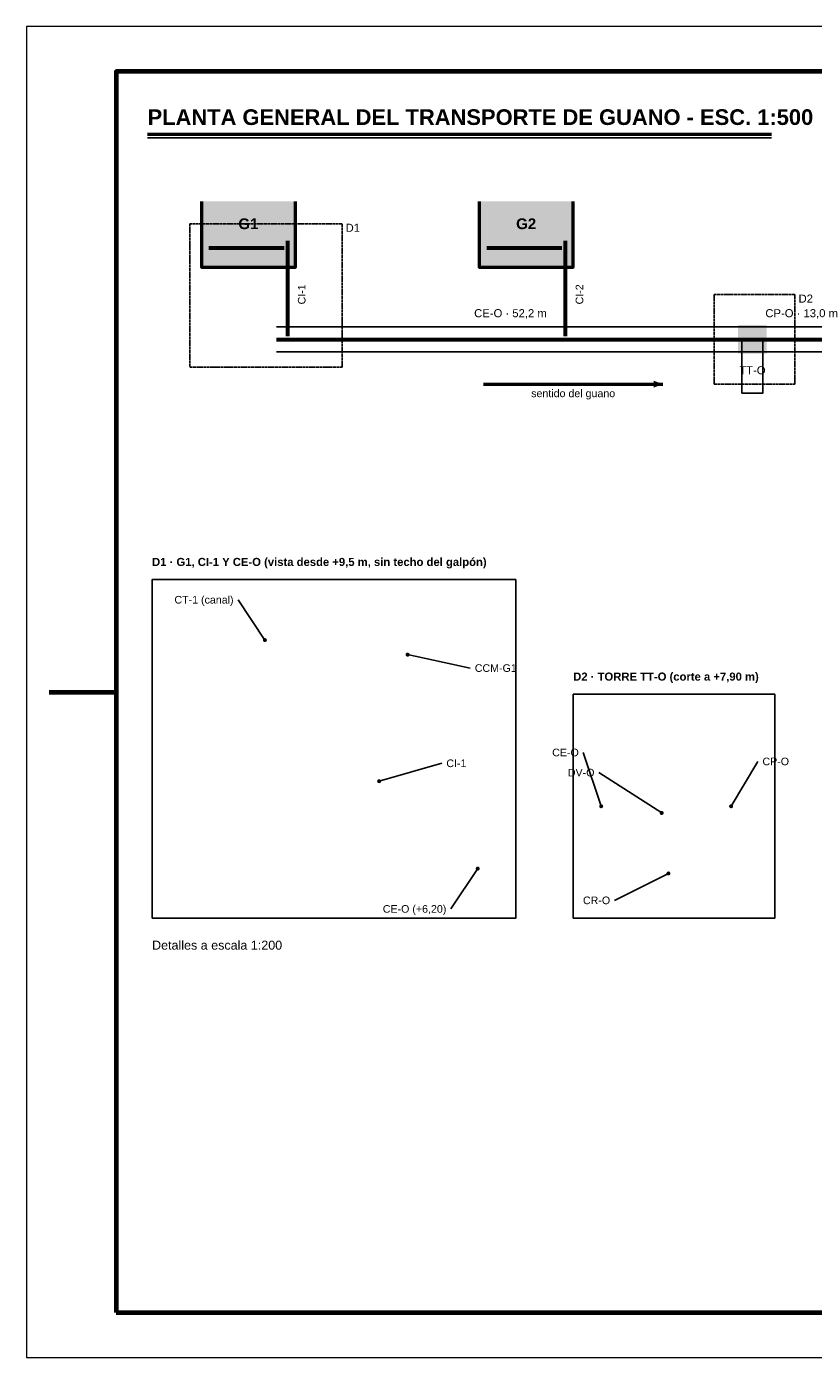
# Model space of a CAD drawing. Header units: millimetres. Extents: x 0 to 420, y 0 to 297.
# Tile 1 of 2: x 0 to 176, y 0 to 297. Entities that reach past the tile are written whole.
import ezdxf
from ezdxf.enums import TextEntityAlignment as Align

# ---------------------------------------------------------------- set-up
doc = ezdxf.new("R2010")
doc.units = ezdxf.units.MM
doc.header["$LTSCALE"] = 0.5
doc.linetypes.add('DASHED', pattern=[1.524, 1.27, -0.254])
for name, color, linetype, lineweight in [('AUXILIAR', 9, 'CONTINUOUS', 13), ('CONTORNO', 7, 'CONTINUOUS', 50), ('COTAS', 7, 'CONTINUOUS', 25), ('FINO', 7, 'CONTINUOUS', 25), ('HOJA', 8, 'CONTINUOUS', 13), ('OCULTAS', 8, 'DASHED', 25), ('RECUADRO', 7, 'CONTINUOUS', 70), ('RELLENO', 9, 'CONTINUOUS', 13), ('TEXTO', 7, 'CONTINUOUS', 25)]:
    doc.layers.add(name, color=color, linetype=linetype, lineweight=lineweight)
doc.styles.add('NEGRITA', font='arialbd.ttf')
doc.styles.get("Standard").update_dxf_attribs({"font": 'arial.ttf'})
picture_1 = doc.add_image_def('image1.png', size_in_pixel=(958, 892))
picture_2 = doc.add_image_def('image2.png', size_in_pixel=(531, 590))

msp = doc.modelspace()

# ---------------------------------------------------------------- hatches: boundary and pattern name
at = {"layer": 'CONTORNO'}
msp.add_hatch(color=7, dxfattribs=at).paths.add_polyline_path([(142, 217.2), (140, 217.96), (140, 216.44)])
at = {"layer": 'RELLENO', "true_color": 0xc4d6e6}
for points in [[(39, 243.3), (60, 243.3), (60, 258), (39, 258)], [(101, 243.3), (122, 243.3), (122, 258), (101, 258)]]:
    msp.add_hatch(color=7, dxfattribs=at).paths.add_polyline_path(points)
at = {"layer": 'RELLENO', "true_color": 0x6e6e6e}
msp.add_hatch(color=7, dxfattribs=at).paths.add_polyline_path([(158.8, 224), (165.2, 224), (165.2, 230.4), (158.8, 230.4)])
at = {"layer": 'RELLENO', "true_color": 0x000000}
h = msp.add_hatch(color=7, dxfattribs=at)
edge = h.paths.add_edge_path()
edge.add_arc((53.19, 160.09), 0.45, 0, 360)
h = msp.add_hatch(color=7, dxfattribs=at)
edge = h.paths.add_edge_path()
edge.add_arc((85.04, 156.84), 0.45, 0, 360)
h = msp.add_hatch(color=7, dxfattribs=at)
edge = h.paths.add_edge_path()
edge.add_arc((78.69, 128.59), 0.45, 0, 360)
h = msp.add_hatch(color=7, dxfattribs=at)
edge = h.paths.add_edge_path()
edge.add_arc((128.25, 123), 0.45, 0, 360)
h = msp.add_hatch(color=7, dxfattribs=at)
edge = h.paths.add_edge_path()
edge.add_arc((141.75, 121.5), 0.45, 0, 360)
h = msp.add_hatch(color=7, dxfattribs=at)
edge = h.paths.add_edge_path()
edge.add_arc((157.25, 123), 0.45, 0, 360)
h = msp.add_hatch(color=7, dxfattribs=at)
edge = h.paths.add_edge_path()
edge.add_arc((100.69, 109.09), 0.45, 0, 360)
h = msp.add_hatch(color=7, dxfattribs=at)
edge = h.paths.add_edge_path()
edge.add_arc((143.25, 108), 0.45, 0, 360)

# ---------------------------------------------------------------- linework, layer by layer
at = {"layer": 'CONTORNO'}
for p, q in [((27, 273), (166.23, 273)), ((102, 217.2), (142, 217.2))]:
    msp.add_line(p, q, dxfattribs=at)
for points in [[(39, 258), (39, 243.3), (60, 243.3), (60, 258)], [(101, 258), (101, 243.3), (122, 243.3), (122, 258)]]:
    msp.add_lwpolyline(points, dxfattribs=at)
at = {"layer": 'CONTORNO', "lineweight": 60, "true_color": 0xd9822b}
for points in [[(40.7, 247.6), (57.5, 247.6)], [(58.2, 249.2), (58.2, 243.4), (58.2, 227.9)], [(102.7, 247.6), (119.5, 247.6)], [(120.2, 249.2), (120.2, 243.4), (120.2, 227.9)]]:
    msp.add_lwpolyline(points, dxfattribs=at)
at = {"layer": 'CONTORNO', "lineweight": 60, "true_color": 0xb23a1d}
for points in [[(55.8, 227.2), (160.2, 227.2)], [(160, 227.2), (186, 227.2)]]:
    msp.add_lwpolyline(points, dxfattribs=at)
at = {"layer": 'COTAS'}
for p, q in [((53.19, 160.09), (47.19, 169.09)), ((85.04, 156.84), (99.04, 153.84)), ((128.25, 123), (124.25, 135)), ((78.69, 128.59), (92.69, 132.59)), ((157.25, 123), (163.25, 133)), ((141.75, 121.5), (127.75, 130.5)), ((100.69, 109.09), (94.69, 100.09)), ((143.25, 108), (131.25, 102))]:
    msp.add_line(p, q, dxfattribs=at)
at = {"layer": 'FINO'}
msp.add_line((27, 272.2), (166.23, 272.2), dxfattribs=at)
for points in [[(55.8, 230), (160.2, 230)], [(160, 230), (186, 230)], [(55.8, 224.4), (160.2, 224.4)], [(160, 224.4), (186, 224.4)]]:
    msp.add_lwpolyline(points, dxfattribs=at)
for points in [[(159.65, 215.2), (164.35, 215.2), (164.35, 227.2), (159.65, 227.2)], [(28, 98), (109.19, 98), (109.19, 173.59), (28, 173.59)], [(122, 98), (167, 98), (167, 148), (122, 148)]]:
    msp.add_lwpolyline(points, close=True, dxfattribs=at)
at = {"layer": 'HOJA'}
msp.add_lwpolyline([(0, 0), (420, 0), (420, 297), (0, 297)], close=True, dxfattribs=at)
at = {"layer": 'OCULTAS'}
for points in [[(36.4, 221), (70.4, 221), (70.4, 253), (36.4, 253)], [(153.5, 217.2), (171.5, 217.2), (171.5, 237.2), (153.5, 237.2)]]:
    msp.add_lwpolyline(points, close=True, dxfattribs=at)
at = {"layer": 'RECUADRO'}
msp.add_line((5, 148.5), (20, 148.5), dxfattribs=at)
msp.add_lwpolyline([(20, 10), (410, 10), (410, 287), (20, 287)], close=True, dxfattribs=at)

# ---------------------------------------------------------------- texts
at = {"layer": 'TEXTO', "style": 'NEGRITA'}
for s, height, p in [('PLANTA GENERAL DEL TRANSPORTE DE GUANO - ESC. 1:500', 3.5, (27, 274)), ('D1 · G1, CI-1 Y CE-O (vista desde +9,5 m, sin techo del galpón)', 1.8, (28, 176.09)), ('D2 · TORRE TT-O (corte a +7,90 m)', 1.8, (122, 150.5))]:
    msp.add_text(s, height=height, dxfattribs=at).set_placement(p, align=Align.BOTTOM_LEFT)
for s, p in [('G1', (49.5, 253)), ('G2', (111.5, 253))]:
    msp.add_text(s, height=2.4, dxfattribs=at).set_placement(p, align=Align.MIDDLE_CENTER)
at = {"layer": 'TEXTO'}
for s, height, p in [('D1', 1.8, (71.2, 253)), ('D2', 1.8, (172.3, 237.2)), ('Detalles a escala 1:200', 2, (28, 93))]:
    msp.add_text(s, height=height, dxfattribs=at).set_placement(p, align=Align.TOP_LEFT)
for s, p in [('CI-1', (61.4, 235)), ('CI-2', (123.4, 235))]:
    msp.add_text(s, height=1.7, rotation=90, dxfattribs=at).set_placement(p, align=Align.MIDDLE_LEFT)
for s, p in [('CE-O · 52,2 m', (108, 231.6)), ('CP-O · 13,0 m', (173, 231.6))]:
    msp.add_text(s, height=1.8, dxfattribs=at).set_placement(p, align=Align.BOTTOM_CENTER)
for s, height, p in [('TT-O', 1.8, (162, 221.2)), ('sentido del guano', 1.7, (122, 216))]:
    msp.add_text(s, height=height, dxfattribs=at).set_placement(p, align=Align.TOP_CENTER)
for s, p in [('CT-1 (canal)', (46.19, 169.09)), ('CE-O', (123.25, 135)), ('DV-O', (126.75, 130.5)), ('CE-O (+6,20)', (93.69, 100.09)), ('CR-O', (130.25, 102))]:
    msp.add_text(s, height=1.7, dxfattribs=at).set_placement(p, align=Align.MIDDLE_RIGHT)
for s, p in [('CCM-G1', (100.04, 153.84)), ('CP-O', (164.25, 133)), ('CI-1', (93.69, 132.59))]:
    msp.add_text(s, height=1.7, dxfattribs=at).set_placement(p, align=Align.MIDDLE_LEFT)

# ---------------------------------------------------------------- pictures from other files: only their frames are drawn
at = {"layer": 'AUXILIAR'}
image = msp.add_image(picture_1, insert=(28, 98), size_in_units=(81.19, 75.59), dxfattribs=at)
image = msp.add_image(picture_2, insert=(122, 98), size_in_units=(45, 50), dxfattribs=at)

doc.saveas('drawing.dxf')
